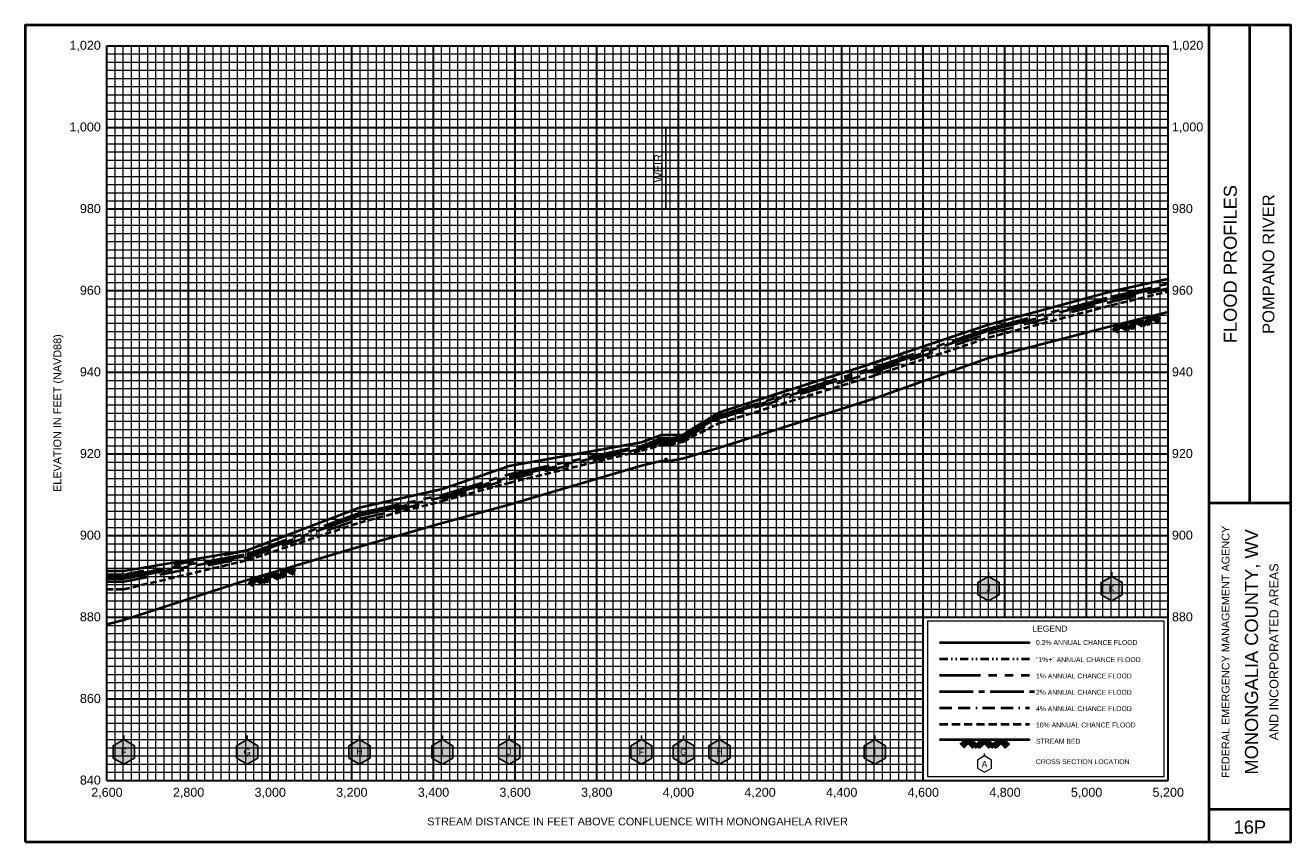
# Model space of a CAD drawing. Extents: x -200 to 18900, y -50 to 5850.
# Tile 3 of 7: x 3800 to 6900, y -50 to 1950. Entities that reach past the tile are written whole.
import ezdxf
from ezdxf.enums import TextEntityAlignment as Align

# ---------------------------------------------------------------- set-up
doc = ezdxf.new("R2010")
doc.units = 0
doc.header["$LTSCALE"] = 200
for name, pattern in [('BORDERX2', [3.5, 1, -0.5, 1, -0.5, 0, -0.5]), ('CENTER2', [1.125, 0.75, -0.125, 0.125, -0.125]), ('DIVIDE', [1.25, 0.5, -0.25, 0, -0.25, 0, -0.25]), ('HIDDEN', [0.375, 0.25, -0.125]), ('PHANTOM2', [1.25, 0.625, -0.125, 0.125, -0.125, 0.125, -0.125])]:
    doc.linetypes.add(name, pattern=pattern)
for name, color, linetype, lineweight in [('BORDERLINE', 7, 'Continuous', 40), ('CULVERT', 7, 'Continuous', 0), ('GRID_MAJOR', 7, 'Continuous', 30), ('GRID_MINOR', 7, 'Continuous', 5), ('GRIDS', 7, 'Continuous', 20), ('LEGEND_BOX', 7, 'Continuous', 20), ('LEGEND_XSEC', 7, 'Continuous', 20), ('ROCK', 5, 'Continuous', 40), ('STREAM', 5, 'Continuous', 40), ('TEXT', 7, 'Continuous', 25), ('WS10', 6, 'HIDDEN', 40), ('WS100', 2, 'PHANTOM2', 40), ('WS1PLUS', 1, 'DIVIDE', 40), ('WS25', 14, 'BORDERX2', 40), ('WS50', 143, 'CENTER2', 40), ('WS500', 4, 'Continuous', 40), ('XSEC', 7, 'Continuous', 25), ('XSECTEXTLINE', 7, 'Continuous', 25)]:
    doc.layers.add(name, color=color, linetype=linetype, lineweight=lineweight)
doc.styles.get("Standard").update_dxf_attribs({"font": 'Arial', "height": 20})

# ---------------------------------------------------------------- blocks, each defined once
blk = doc.blocks.new('BORDER')
at = {"layer": 'BORDERLINE', "transparency": 33554687}
blk.add_line((14, 3.4), (14, 9.25), dxfattribs=at)
blk.add_lwpolyline([(-1, -0.75), (14.5, -0.75), (14.5, 9.25), (-1, 9.25), (-1, -0.75)], close=True, dxfattribs=at)
for points in [[(13.5, -0.75), (13.5, 9.25)], [(13.5, 3.4), (14.5, 3.4)], [(13.5, -0.35), (14.5, -0.35)]]:
    blk.add_lwpolyline(points, dxfattribs=at)
at = {"layer": 'GRID_MAJOR', "linetype": 'Continuous', "transparency": 33554687}
for p, q in [((11, 2), (11, 9)), ((12, 2), (12, 9))]:
    blk.add_line(p, q, dxfattribs=at)
at = {"layer": 'GRID_MAJOR', "transparency": 33554687}
blk.add_line((0, 1), (10, 1), dxfattribs=at)
for points in [[(0, 0), (0, 9)], [(0, 9), (13, 9)], [(1, 0), (1, 9)], [(2, 0), (2, 9)], [(3, 0), (3, 9)], [(4, 0), (4, 9)], [(5, 0), (5, 9)], [(6, 0), (6, 9)], [(7, 0), (7, 9)], [(8, 0), (8, 9)], [(9, 0), (9, 9)], [(10, 0), (10, 9)], [(13, 0), (13, 9)], [(0, 7), (13, 7)], [(0, 6), (13, 6)], [(0, 5), (13, 5)], [(0, 4), (13, 4)], [(0, 3), (13, 3)], [(0, 2), (13, 2)], [(0, 0), (13, 0)]]:
    blk.add_lwpolyline(points, dxfattribs=at)
at = {"layer": 'GRID_MAJOR', "linetype": 'Continuous', "transparency": 33554687}
blk.add_lwpolyline([(0, 8), (13, 8)], dxfattribs=at)
at = {"layer": 'GRID_MINOR', "color": 8, "linetype": 'Continuous', "transparency": 33554687}
for points in [[(0.1, 0), (0.1, 9)], [(0.2, 0), (0.2, 9)], [(0.3, 0), (0.3, 9)], [(0.4, 0), (0.4, 9)], [(0.5, 0), (0.5, 9)], [(0.6, 0), (0.6, 9)], [(0.7, 0), (0.7, 9)], [(0.8, 0), (0.8, 9)], [(0.9, 0), (0.9, 9)], [(1.1, 0), (1.1, 9)], [(1.2, 0), (1.2, 9)], [(1.3, 0), (1.3, 9)], [(1.4, 0), (1.4, 9)], [(1.5, 0), (1.5, 9)], [(1.6, 0), (1.6, 9)], [(1.7, 0), (1.7, 9)], [(1.8, 0), (1.8, 9)], [(1.9, 0), (1.9, 9)], [(2.1, 0), (2.1, 9)], [(2.2, 0), (2.2, 9)], [(2.3, 0), (2.3, 9)], [(2.4, 0), (2.4, 9)], [(2.5, 0), (2.5, 9)], [(2.6, 0), (2.6, 9)], [(2.7, 0), (2.7, 9)], [(2.8, 0), (2.8, 9)], [(2.9, 0), (2.9, 9)], [(3.1, 0), (3.1, 9)], [(3.2, 0), (3.2, 9)], [(3.3, 0), (3.3, 9)], [(3.4, 0), (3.4, 9)], [(3.5, 0), (3.5, 9)], [(3.6, 0), (3.6, 9)], [(3.7, 0), (3.7, 9)], [(3.8, 0), (3.8, 9)], [(3.9, 0), (3.9, 9)], [(4.1, 0), (4.1, 9)], [(4.2, 0), (4.2, 9)], [(4.3, 0), (4.3, 9)], [(4.4, 0), (4.4, 9)], [(4.5, 0), (4.5, 9)], [(4.6, 0), (4.6, 9)], [(4.7, 0), (4.7, 9)], [(4.8, 0), (4.8, 9)], [(4.9, 0), (4.9, 9)], [(5.1, 0), (5.1, 9)], [(5.2, 0), (5.2, 9)], [(5.3, 0), (5.3, 9)], [(5.4, 0), (5.4, 9)], [(5.5, 0), (5.5, 9)], [(5.6, 0), (5.6, 9)], [(5.7, 0), (5.7, 9)], [(5.8, 0), (5.8, 9)], [(5.9, 0), (5.9, 9)], [(6.1, 0), (6.1, 9)], [(6.2, 0), (6.2, 9)], [(6.3, 0), (6.3, 9)], [(6.4, 0), (6.4, 9)], [(6.5, 0), (6.5, 9)], [(6.6, 0), (6.6, 9)], [(6.7, 0), (6.7, 9)], [(6.8, 0), (6.8, 9)], [(6.9, 0), (6.9, 9)], [(7.1, 0), (7.1, 9)], [(7.2, 0), (7.2, 9)], [(7.3, 0), (7.3, 9)], [(7.4, 0), (7.4, 9)], [(7.5, 0), (7.5, 9)], [(7.6, 0), (7.6, 9)], [(7.7, 0), (7.7, 9)], [(7.8, 0), (7.8, 9)], [(7.9, 0), (7.9, 9)], [(8.1, 0), (8.1, 9)], [(8.2, 0), (8.2, 9)], [(8.3, 0), (8.3, 9)], [(8.4, 0), (8.4, 9)], [(8.5, 0), (8.5, 9)], [(8.6, 0), (8.6, 9)], [(8.7, 0), (8.7, 9)], [(8.8, 0), (8.8, 9)], [(8.9, 0), (8.9, 9)], [(9.1, 0), (9.1, 9)], [(9.2, 0), (9.2, 9)], [(9.3, 0), (9.3, 9)], [(9.4, 0), (9.4, 9)], [(9.5, 0), (9.5, 9)], [(9.6, 0), (9.6, 9)], [(9.7, 0), (9.7, 9)], [(9.8, 0), (9.8, 9)], [(9.9, 0), (9.9, 9)], [(10.1, 2), (10.1, 9)], [(10.2, 2), (10.2, 9)], [(10.3, 2), (10.3, 9)], [(10.4, 2), (10.4, 9)], [(10.5, 2), (10.5, 9)], [(10.6, 2), (10.6, 9)], [(10.7, 2), (10.7, 9)], [(10.8, 2), (10.8, 9)], [(10.9, 2), (10.9, 9)], [(11.1, 2), (11.1, 9)], [(11.2, 2), (11.2, 9)], [(11.3, 2), (11.3, 9)], [(11.4, 2), (11.4, 9)], [(11.5, 2), (11.5, 9)], [(11.6, 2), (11.6, 9)], [(11.7, 2), (11.7, 9)], [(11.8, 2), (11.8, 9)], [(11.9, 2), (11.9, 9)], [(12.1, 2), (12.1, 9)], [(12.2, 2), (12.2, 9)], [(12.3, 2), (12.3, 9)], [(12.4, 2), (12.4, 9)], [(12.5, 2), (12.5, 9)], [(12.6, 2), (12.6, 9)], [(12.7, 2), (12.7, 9)], [(12.8, 2), (12.8, 9)], [(12.9, 2), (12.9, 9)], [(0, 8.9), (13, 8.9)], [(0, 8.8), (13, 8.8)], [(0, 8.7), (13, 8.7)], [(0, 8.6), (13, 8.6)], [(0, 8.5), (13, 8.5)], [(0, 8.4), (13, 8.4)], [(0, 8.3), (13, 8.3)], [(0, 8.2), (13, 8.2)], [(0, 8.1), (13, 8.1)], [(0, 7.9), (13, 7.9)], [(0, 7.8), (13, 7.8)], [(0, 7.7), (13, 7.7)], [(0, 7.6), (13, 7.6)], [(0, 7.5), (13, 7.5)], [(0, 7.4), (13, 7.4)], [(0, 7.3), (13, 7.3)], [(0, 7.2), (13, 7.2)], [(0, 7.1), (13, 7.1)], [(0, 6.9), (13, 6.9)], [(0, 6.8), (13, 6.8)], [(0, 6.7), (13, 6.7)], [(0, 6.6), (13, 6.6)], [(0, 6.5), (13, 6.5)], [(0, 6.4), (13, 6.4)], [(0, 6.3), (13, 6.3)], [(0, 6.2), (13, 6.2)], [(0, 6.1), (13, 6.1)], [(0, 5.9), (13, 5.9)], [(0, 5.8), (13, 5.8)], [(0, 5.7), (13, 5.7)], [(0, 5.6), (13, 5.6)], [(0, 5.5), (13, 5.5)], [(0, 5.4), (13, 5.4)], [(0, 5.3), (13, 5.3)], [(0, 5.2), (13, 5.2)], [(0, 5.1), (13, 5.1)], [(0, 4.9), (13, 4.9)], [(0, 4.8), (13, 4.8)], [(0, 4.7), (13, 4.7)], [(0, 4.6), (13, 4.6)], [(0, 4.5), (13, 4.5)], [(0, 4.4), (13, 4.4)], [(0, 4.3), (13, 4.3)], [(0, 4.2), (13, 4.2)], [(0, 4.1), (13, 4.1)], [(0, 3.9), (13, 3.9)], [(0, 3.8), (13, 3.8)], [(0, 3.7), (13, 3.7)], [(0, 3.6), (13, 3.6)], [(0, 3.5), (13, 3.5)], [(0, 3.4), (13, 3.4)], [(0, 3.3), (13, 3.3)], [(0, 3.2), (13, 3.2)], [(0, 3.1), (13, 3.1)], [(0, 2.9), (13, 2.9)], [(0, 2.8), (13, 2.8)], [(0, 2.7), (13, 2.7)], [(0, 2.6), (13, 2.6)], [(0, 2.5), (13, 2.5)], [(0, 2.4), (13, 2.4)], [(0, 2.3), (13, 2.3)], [(0, 2.2), (13, 2.2)], [(0, 2.1), (13, 2.1)], [(0, 1.9), (10, 1.9)], [(0, 1.8), (10, 1.8)], [(0, 1.7), (10, 1.7)], [(0, 1.6), (10, 1.6)], [(0, 1.5), (10, 1.5)], [(0, 1.4), (10, 1.4)], [(0, 1.3), (10, 1.3)], [(0, 1.2), (10, 1.2)], [(0, 1.1), (10, 1.1)], [(0, 0.9), (10, 0.9)], [(0, 0.8), (10, 0.8)], [(0, 0.7), (10, 0.7)], [(0, 0.6), (10, 0.6)], [(0, 0.5), (10, 0.5)], [(0, 0.4), (10, 0.4)], [(0, 0.3), (10, 0.3)], [(0, 0.2), (10, 0.2)], [(0, 0.1), (10, 0.1)]]:
    blk.add_lwpolyline(points, dxfattribs=at)
blk = doc.blocks.new('ROCK', base_point=(0.312992, 0.001282))
at = {"layer": 'ROCK', "color": 5, "transparency": 33554687}
for p, q in [((0.375301, 0.001282), (0.312992, -0.061027)), ((0.412987, 0.001282), (0.331835, -0.07987)), ((0.450728, 0.001282), (0.350678, -0.098768)), ((0.450728, 0.001282), (0.550778, -0.098768)), ((0.575401, 0.001282), (0.513092, -0.061027)), ((0.613087, 0.001282), (0.531935, -0.07987)), ((0.650828, 0.001282), (0.550778, -0.098768)), ((0.650828, 0.001282), (0.750878, -0.098768)), ((0.775501, 0.001282), (0.713192, -0.061027)), ((0.813187, 0.001282), (0.732035, -0.07987)), ((0.850928, 0.001282), (0.750878, -0.098768)), ((0.850928, 0.001282), (0.913234, -0.06103)), ((0.413042, -0.036404), (0.475407, -0.098768)), ((0.431885, -0.017561), (0.513092, -0.098768)), ((0.613142, -0.036404), (0.675507, -0.098768)), ((0.631985, -0.017561), (0.713192, -0.098768)), ((0.813242, -0.036404), (0.875607, -0.098768)), ((0.832085, -0.017561), (0.895905, -0.08317))]:
    blk.add_line(p, q, dxfattribs=at)

msp = doc.modelspace()

# ---------------------------------------------------------------- hatches: boundary and pattern name
at = {"layer": 'CULVERT', "true_color": 0xffffff}
msp.add_hatch(color=7, dxfattribs=at).paths.add_polyline_path([(5367.8, 882.9), (5367.8, 889.9), (5371.3, 889.9), (5371.3, 882.8)], flags=0)
at = {"layer": 'XSEC', "linetype": 'Continuous'}
for points in [[(6159.6, 600), (6133.7, 585), (6133.7, 555), (6159.6, 540), (6185.6, 555), (6185.6, 585)], [(6461.5, 600), (6435.5, 585), (6435.5, 555), (6461.5, 540), (6487.5, 555), (6487.5, 585)], [(4041.2, 200), (4015.2, 185), (4015.2, 155), (4041.2, 140), (4067.2, 155), (4067.2, 185)], [(4343.3, 200), (4317.3, 185), (4317.3, 155), (4343.3, 140), (4369.3, 155), (4369.3, 185)], [(4618.9, 200), (4592.9, 185), (4592.9, 155), (4618.9, 140), (4644.9, 155), (4644.9, 185)], [(4821.8, 200), (4795.9, 185), (4795.9, 155), (4821.8, 140), (4847.8, 155), (4847.8, 185)], [(4985.3, 200), (4959.3, 185), (4959.3, 155), (4985.3, 140), (5011.2, 155), (5011.2, 185)], [(5309.3, 200), (5283.3, 185), (5283.3, 155), (5309.3, 140), (5335.3, 155), (5335.3, 185)], [(5412.9, 200), (5386.9, 185), (5386.9, 155), (5412.9, 140), (5438.9, 155), (5438.9, 185)], [(5500.5, 200), (5474.5, 185), (5474.5, 155), (5500.5, 140), (5526.5, 155), (5526.5, 185)], [(5881.3, 200), (5855.3, 185), (5855.3, 155), (5881.3, 140), (5907.3, 155), (5907.3, 185)]]:
    msp.add_hatch(color=255, dxfattribs=at).paths.add_polyline_path(points, flags=0)

# ---------------------------------------------------------------- linework, layer by layer
at = {"layer": 'CULVERT', "transparency": 33554687}
msp.add_lwpolyline([(5367.8, 882.9), (5367.8, 889.9), (5371.3, 889.9), (5371.3, 882.8)], close=True, dxfattribs=at)
at = {"layer": 'LEGEND_BOX', "color": 0, "ltscale": 0.8, "transparency": 33554687}
msp.add_lwpolyline([(6010, 490), (6010, 110), (6590, 110), (6590, 490), (6010, 490), (6010, 490)], dxfattribs=at)
at = {"layer": 'LEGEND_XSEC', "color": 0, "transparency": 33554687}
msp.add_lwpolyline([(6150, 160), (6132.7, 150), (6132.7, 130), (6150, 120), (6167.3, 130), (6167.3, 150), (6150, 160), (6150, 166), (6150, 166)], dxfattribs=at)
at = {"layer": 'STREAM', "color": 5, "transparency": 33554687}
msp.add_lwpolyline([(4000, 483.3), (4041.2, 493.9), (4343.3, 591.3), (4618.9, 672.9), (4821.8, 731.1), (4985.3, 775.7), (5309.3, 871.9), (5357.9, 882.9), (5367.8, 882.9), (5371.3, 882.8), (5379.3, 882.8), (5412.9, 889.6), (5500.5, 916), (5881.3, 1036.9), (6159.6, 1135.3), (6461.5, 1214.1), (6600, 1248.1), (6600, 1248.1)], dxfattribs=at)
at = {"layer": 'STREAM', "color": 5, "ltscale": 0.4, "transparency": 33554687}
msp.add_lwpolyline([(6040, 200), (6260, 200), (6260, 200)], dxfattribs=at)
at = {"layer": 'WS10', "color": 6, "ltscale": 0.3, "transparency": 33554687}
msp.add_lwpolyline([(4000, 568.7), (4041.2, 568.7), (4343.3, 639.6), (4618.9, 732), (4821.8, 785), (4985.3, 829.4), (5309.3, 908), (5357.9, 922.2), (5367.8, 922.2), (5371.3, 922.2), (5379.3, 922.2), (5412.9, 930.8), (5500.5, 975.9), (5881.3, 1092.7), (6159.6, 1185.2), (6461.5, 1264.8), (6600, 1298.2), (6600, 1298.2)], dxfattribs=at)
at = {"layer": 'WS10', "color": 6, "ltscale": 0.4, "transparency": 33554687}
msp.add_lwpolyline([(6040, 238), (6260, 238), (6260, 238)], dxfattribs=at)
at = {"layer": 'WS100', "color": 2, "ltscale": 0.8, "transparency": 33554687}
for points in [[(4000, 600.6), (4041.2, 600.6), (4343.3, 654.7), (4618.9, 755.7), (4821.8, 799.8), (4985.3, 850.5), (5309.3, 920), (5357.9, 938.5), (5367.8, 938.6), (5371.3, 938.6), (5379.3, 938.6), (5412.9, 943.1), (5500.5, 994.9), (5881.3, 1112.7), (6159.6, 1207), (6461.5, 1285.5), (6600, 1317.2), (6600, 1317.2)], [(6040, 358), (6260, 358), (6260, 358)]]:
    msp.add_lwpolyline(points, dxfattribs=at)
at = {"layer": 'WS1PLUS', "color": 1, "ltscale": 0.5, "transparency": 33554687}
msp.add_lwpolyline([(4000, 604.5), (4041.2, 604.5), (4343.3, 663.8), (4618.9, 769.1), (4821.8, 814.2), (4985.3, 870.7), (5309.3, 929), (5357.9, 946.9), (5367.8, 947), (5371.3, 947), (5379.3, 947), (5412.9, 947.8), (5500.5, 1002.4), (5881.3, 1124.4), (6159.6, 1217.1), (6461.5, 1299), (6600, 1329.2), (6600, 1329.2)], dxfattribs=at)
at = {"layer": 'WS1PLUS', "color": 1, "ltscale": 0.2, "transparency": 33554687}
msp.add_lwpolyline([(6040, 398), (6260, 398), (6260, 398)], dxfattribs=at)
at = {"layer": 'WS25', "color": 14, "ltscale": 0.3, "transparency": 33554687}
msp.add_lwpolyline([(4000, 587.2), (4041.2, 587.2), (4343.3, 645.9), (4618.9, 740.9), (4821.8, 790.3), (4985.3, 838.3), (5309.3, 912.9), (5357.9, 929.1), (5367.8, 929.1), (5371.3, 929.1), (5379.3, 929.1), (5412.9, 936.2), (5500.5, 987.5), (5881.3, 1101.4), (6159.6, 1194.9), (6461.5, 1273.4), (6600, 1306.1), (6600, 1306.1)], dxfattribs=at)
at = {"layer": 'WS25', "color": 14, "ltscale": 0.15, "transparency": 33554687}
msp.add_lwpolyline([(6040, 278), (6260, 278), (6260, 278)], dxfattribs=at)
at = {"layer": 'WS50', "color": 143, "ltscale": 0.8, "transparency": 33554687}
msp.add_lwpolyline([(4000, 594.9), (4041.2, 594.9), (4343.3, 650.5), (4618.9, 748.8), (4821.8, 794.3), (4985.3, 844.1), (5309.3, 916.6), (5357.9, 934.3), (5367.8, 934.4), (5371.3, 934.4), (5379.3, 934.4), (5412.9, 940), (5500.5, 991.7), (5881.3, 1107.8), (6159.6, 1202.3), (6461.5, 1279.8), (6600, 1312), (6600, 1312)], dxfattribs=at)
at = {"layer": 'WS50', "color": 143, "ltscale": 0.55, "transparency": 33554687}
msp.add_lwpolyline([(6040, 318), (6272, 318), (6272, 318)], dxfattribs=at)
at = {"layer": 'WS500', "color": 4, "ltscale": 0.8, "transparency": 33554687}
for points in [[(4000, 613.3), (4041.2, 613.3), (4343.3, 663.9), (4618.9, 769.1), (4821.8, 814.4), (4985.3, 871.1), (5309.3, 928.9), (5357.9, 946.9), (5367.8, 946.9), (5371.3, 946.9), (5379.3, 946.9), (5412.9, 947.8), (5500.5, 1002.5), (5881.3, 1124.2), (6159.6, 1216.9), (6461.5, 1298.6), (6600, 1328.9), (6600, 1328.9)], [(6040, 438), (6260, 438), (6260, 438)]]:
    msp.add_lwpolyline(points, dxfattribs=at)
at = {"layer": 'XSEC', "color": 0, "transparency": 33554687}
for points in [[(6159.6, 600), (6133.7, 585), (6133.7, 555), (6159.6, 540), (6185.6, 555), (6185.6, 585), (6159.6, 600), (6159.6, 610), (6159.6, 610)], [(6159.6, 600), (6133.7, 585), (6133.7, 555), (6159.6, 540), (6185.6, 555), (6185.6, 585), (6159.6, 600)], [(6461.5, 600), (6435.5, 585), (6435.5, 555), (6461.5, 540), (6487.5, 555), (6487.5, 585), (6461.5, 600), (6461.5, 610), (6461.5, 610)], [(6461.5, 600), (6435.5, 585), (6435.5, 555), (6461.5, 540), (6487.5, 555), (6487.5, 585), (6461.5, 600)], [(4041.2, 200), (4015.2, 185), (4015.2, 155), (4041.2, 140), (4067.2, 155), (4067.2, 185), (4041.2, 200), (4041.2, 210), (4041.2, 210)], [(4041.2, 200), (4015.2, 185), (4015.2, 155), (4041.2, 140), (4067.2, 155), (4067.2, 185), (4041.2, 200)], [(4343.3, 200), (4317.3, 185), (4317.3, 155), (4343.3, 140), (4369.3, 155), (4369.3, 185), (4343.3, 200), (4343.3, 210), (4343.3, 210)], [(4343.3, 200), (4317.3, 185), (4317.3, 155), (4343.3, 140), (4369.3, 155), (4369.3, 185), (4343.3, 200)], [(4618.9, 200), (4592.9, 185), (4592.9, 155), (4618.9, 140), (4644.9, 155), (4644.9, 185), (4618.9, 200), (4618.9, 210), (4618.9, 210)], [(4618.9, 200), (4592.9, 185), (4592.9, 155), (4618.9, 140), (4644.9, 155), (4644.9, 185), (4618.9, 200)], [(4821.8, 200), (4795.9, 185), (4795.9, 155), (4821.8, 140), (4847.8, 155), (4847.8, 185), (4821.8, 200), (4821.8, 210), (4821.8, 210)], [(4821.8, 200), (4795.9, 185), (4795.9, 155), (4821.8, 140), (4847.8, 155), (4847.8, 185), (4821.8, 200)], [(4985.3, 200), (4959.3, 185), (4959.3, 155), (4985.3, 140), (5011.2, 155), (5011.2, 185), (4985.3, 200), (4985.3, 210), (4985.3, 210)], [(4985.3, 200), (4959.3, 185), (4959.3, 155), (4985.3, 140), (5011.2, 155), (5011.2, 185), (4985.3, 200)], [(5309.3, 200), (5283.3, 185), (5283.3, 155), (5309.3, 140), (5335.3, 155), (5335.3, 185), (5309.3, 200), (5309.3, 210), (5309.3, 210)], [(5309.3, 200), (5283.3, 185), (5283.3, 155), (5309.3, 140), (5335.3, 155), (5335.3, 185), (5309.3, 200)], [(5412.9, 200), (5386.9, 185), (5386.9, 155), (5412.9, 140), (5438.9, 155), (5438.9, 185), (5412.9, 200), (5412.9, 210), (5412.9, 210)], [(5412.9, 200), (5386.9, 185), (5386.9, 155), (5412.9, 140), (5438.9, 155), (5438.9, 185), (5412.9, 200)], [(5500.5, 200), (5474.5, 185), (5474.5, 155), (5500.5, 140), (5526.5, 155), (5526.5, 185), (5500.5, 200), (5500.5, 210), (5500.5, 210)], [(5500.5, 200), (5474.5, 185), (5474.5, 155), (5500.5, 140), (5526.5, 155), (5526.5, 185), (5500.5, 200)], [(5881.3, 200), (5855.3, 185), (5855.3, 155), (5881.3, 140), (5907.3, 155), (5907.3, 185), (5881.3, 200), (5881.3, 210), (5881.3, 210)], [(5881.3, 200), (5855.3, 185), (5855.3, 155), (5881.3, 140), (5907.3, 155), (5907.3, 185), (5881.3, 200)]]:
    msp.add_lwpolyline(points, dxfattribs=at)
at = {"layer": 'XSECTEXTLINE', "color": 0, "transparency": 33554687}
msp.add_lwpolyline([(5369.6, 1500), (5369.6, 1700), (5369.6, 1700)], dxfattribs=at)

# ---------------------------------------------------------------- block references
at = {"layer": 'GRIDS', "transparency": 33554687, "xscale": 200, "yscale": 200, "zscale": 200}
msp.add_blockref('BORDER', (4000, 100), dxfattribs=at)
at = {"layer": 'ROCK', "color": 5, "transparency": 33554687, "xscale": 200, "yscale": 200, "zscale": 200}
for p, rotation in [((6461.5, 1214.1), 13.78075), ((4343.3, 591.3), 16.49527)]:
    msp.add_blockref('ROCK', p, dxfattribs=dict(at, rotation=rotation))
msp.add_blockref('ROCK', (6090, 200), dxfattribs=at)

# ---------------------------------------------------------------- texts
at = {"layer": 'TEXT', "color": 0, "transparency": 33554687}
for s, p in [('1,020', (3985, 1890)), ('1,000', (3985, 1690)), ('980', (3985, 1490)), ('960', (3985, 1290)), ('940', (3985, 1090)), ('920', (3985, 890)), ('900', (3985, 690)), ('880', (3985, 490)), ('860', (3985, 290)), ('840', (3985, 90))]:
    msp.add_text(s, height=22, dxfattribs=at).set_placement(p, align=Align.RIGHT)
for s, p in [('1,020', (6609, 1890)), ('1,000', (6609, 1690)), ('980', (6609, 1490)), ('960', (6609, 1290)), ('940', (6609, 1090)), ('920', (6609, 890)), ('900', (6609, 690)), ('880', (6609, 490))]:
    msp.add_text(s, height=22, dxfattribs=at).set_placement(p)
at = {"layer": 'TEXT', "transparency": 33554687}
for s, height, p in [('WEIR', 19, (5359.6, 1600)), ('FLOOD PROFILES', 32, (6768, 1365)), ('POMPANO RIVER', 29, (6860, 1365)), ('ELEVATION IN FEET (NAVD88)', 19, (3888, 1000)), ('FEDERAL EMERGENCY MANAGEMENT AGENCY', 19, (6750, 415)), ('MONONGALIA COUNTY, WV', 32, (6820, 415)), ('AND INCORPORATED AREAS', 22, (6870, 415))]:
    msp.add_text(s, height=height, rotation=90, dxfattribs=at).set_placement(p, align=Align.CENTER)
at = {"layer": 'TEXT', "color": 1, "transparency": 33554687}
for s, p in [('J', (6159.6, 570)), ('K', (6461.5, 570)), ('F', (4041.2, 170)), ('G', (4343.3, 170)), ('H', (4618.9, 170)), ('I', (4821.8, 170)), ('J', (4985.3, 170)), ('F', (5309.3, 170)), ('G', (5412.9, 170)), ('H', (5500.5, 170)), ('I', (5881.3, 170))]:
    msp.add_text(s, height=16, dxfattribs=at).set_placement(p, align=Align.MIDDLE)
at = {"layer": 'TEXT', "transparency": 33554687}
msp.add_text('LEGEND', height=15, dxfattribs=at).set_placement((6310, 460), align=Align.BOTTOM_CENTER)
for s, p in [('0.2% ANNUAL CHANCE FLOOD', (6276, 432)), ('"1%+" ANNUAL CHANCE FLOOD', (6276, 390)), ('1% ANNUAL CHANCE FLOOD', (6276, 350)), ('2% ANNUAL CHANCE FLOOD', (6276, 310)), ('4% ANNUAL CHANCE FLOOD', (6276, 270)), ('10% ANNUAL CHANCE FLOOD', (6276, 230)), ('STREAM BED', (6276, 190)), ('CROSS SECTION LOCATION', (6276, 140))]:
    msp.add_text(s, height=12, dxfattribs=at).set_placement(p)
msp.add_text('A', height=15, dxfattribs=at).set_placement((6150, 140), align=Align.MIDDLE)
for s, height, p in [('2,600', 22, (4000, 60)), ('2,800', 22, (4200, 60)), ('3,000', 22, (4400, 60)), ('3,200', 22, (4600, 60)), ('3,400', 22, (4800, 60)), ('3,600', 22, (5000, 60)), ('3,800', 22, (5200, 60)), ('4,000', 22, (5400, 60)), ('4,200', 22, (5600, 60)), ('4,400', 22, (5800, 60)), ('4,600', 22, (6000, 60)), ('4,800', 22, (6200, 60)), ('5,000', 22, (6400, 60)), ('5,200', 22, (6600, 60)), ('STREAM DISTANCE IN FEET ABOVE CONFLUENCE WITH MONONGAHELA RIVER', 19, (5300, -10)), ('16P', 32, (6800, -30))]:
    msp.add_text(s, height=height, dxfattribs=at).set_placement(p, align=Align.CENTER)

doc.saveas('drawing.dxf')
